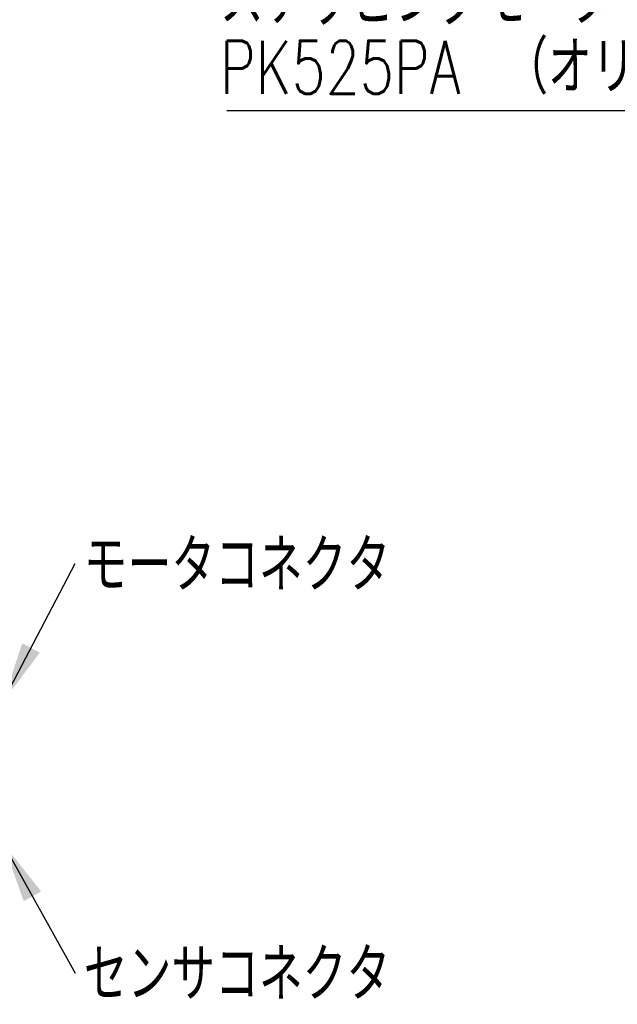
# Model space of a CAD drawing. Header units: millimetres. Extents: x 0 to 376, y -2 to 209.
# Tile 6 of 31: x 151 to 190, y 4 to 69. Entities that reach past the tile are written whole.
import ezdxf

# ---------------------------------------------------------------- set-up
doc = ezdxf.new("R2010")
doc.units = ezdxf.units.MM
doc.layers.add('SLD-0', color=7, linetype='Continuous')
doc.styles.add('SLDTEXTSTYLE1', font='TXT', dxfattribs={"width": 0.75, "bigfont": 'bigfont'})
doc.styles.get("Standard").update_dxf_attribs({"font": 'arial.ttf'})
doc.dimstyles.new('SLDDIMSTYLE6', dxfattribs={"dimtxt": 0.18, "dimasz": 4, "dimexe": 0, "dimexo": 0.0625, "dimgap": 0, "dimtad": 0, "dimtih": 1, "dimtoh": 1, "dimdec": 0, "dimrnd": 1e-09, "dimzin": 0, "dimdsep": 46, "dimtxsty": 'Standard', "dimsah": 1, "dimcen": 0.09, "dimadec": 0, "dimazin": 0, "dimtfac": 4, "dimtdec": 0, "dimtofl": 0, "dimtmove": 0, "dimatfit": 3, "dimfxl": 1, "dimfrac": 2, "dimtolj": 1, "dimtzin": 0, "dimarcsym": 0})

# ---------------------------------------------------------------- blocks, each defined once
blk = doc.blocks.new('SW_NOTE_0_38')
at = {"layer": 'SLD-0', "color": 0, "insert": (0.569, 1.661), "char_height": 3.5, "attachment_point": 1, "style": 'SLDTEXTSTYLE1'}
blk.add_mtext('センサコネクタ', dxfattribs=at)
blk = doc.blocks.new('SW_NOTE_0_39')
at = {"layer": 'SLD-0', "color": 0, "insert": (0.569, 1.632), "char_height": 3.5, "attachment_point": 1, "style": 'SLDTEXTSTYLE1'}
blk.add_mtext('モータコネクタ', dxfattribs=at)
blk = doc.blocks.new('SW_NOTE_0_44')
at = {"layer": 'SLD-0', "color": 0}
blk.add_line((-69.202, 0), (0, 0), dxfattribs=at)
at = {"layer": 'SLD-0', "color": 0, "char_height": 3.5, "attachment_point": 1, "style": 'SLDTEXTSTYLE1'}
for s, insert in [('ステッピングモータ', (-69.662, 9.135)), ('PK525PA\u3000（オリエンタルモーター製）', (-69.662, 4.609))]:
    blk.add_mtext(s, dxfattribs=dict(at, insert=insert))

msp = doc.modelspace()

# ---------------------------------------------------------------- block references
at = {"layer": 'SLD-0'}
for name, p in [('SW_NOTE_0_44', (233.4238, 63.2941)), ('SW_NOTE_0_39', (154.2152, 33.4131)), ('SW_NOTE_0_38', (154.2152, 6.3923))]:
    msp.add_blockref(name, p, dxfattribs=at)

# ---------------------------------------------------------------- leaders
for points in [[(149.4564, 24.2894), (154.2152, 33.4131)], [(149.4564, 14.9561), (154.2152, 6.3923)]]:
    msp.add_leader(points, dimstyle='SLDDIMSTYLE6', dxfattribs=at)

doc.saveas('drawing.dxf')
